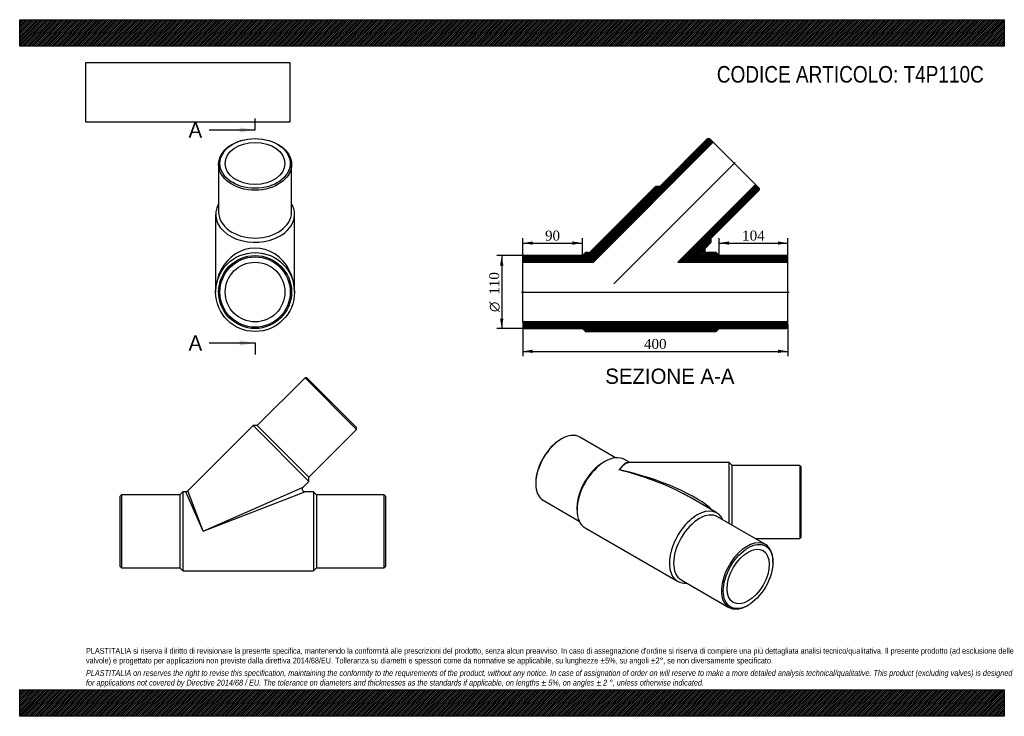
# Model space of a CAD drawing. Header units: millimetres. Extents: x 0 to 1485, y 0 to 1050.
import ezdxf
from ezdxf.enums import TextEntityAlignment as Align
from ezdxf.lldxf.tags import DXFTag

# ---------------------------------------------------------------- set-up
doc = ezdxf.new("R2010")
doc.units = ezdxf.units.MM
doc.header["$LTSCALE"] = 5
for name, color, linetype in [('Default', 7, 'Continuous'), ('DV3_Default', 7, 'Continuous'), ('T4P110C', 7, 'Continuous')]:
    doc.layers.add(name, color=color, linetype=linetype)
doc.styles.add('SEACAD_Solid_Edge_ANSI', font='seans.ttf')
doc.styles.add('SEACAD_Solid_Edge_ANSI1_Symbols', font='semeca1.ttf')
doc.styles.add('SEACAD_Times_New_Roman', font='times.ttf')
tags = doc.linetypes.add('CENTER2', pattern=[28.575, 19.05, -3.175, 3.175, -3.175]).pattern_tags.tags
tags[10:11] = [DXFTag(74, 4), DXFTag(75, 0), DXFTag(340, '0'), DXFTag(46, 0.0), DXFTag(50, 0.0), DXFTag(44, 0.0), DXFTag(45, 0.0)]
tags[8:9] = [DXFTag(74, 4), DXFTag(75, 0), DXFTag(340, '0'), DXFTag(46, 0.0), DXFTag(50, 0.0), DXFTag(44, 0.0), DXFTag(45, 0.0)]
tags[6:7] = [DXFTag(74, 4), DXFTag(75, 0), DXFTag(340, '0'), DXFTag(46, 0.0), DXFTag(50, 0.0), DXFTag(44, 0.0), DXFTag(45, 0.0)]
tags[4:5] = [DXFTag(74, 4), DXFTag(75, 0), DXFTag(340, '0'), DXFTag(46, 0.0), DXFTag(50, 0.0), DXFTag(44, 0.0), DXFTag(45, 0.0)]
doc.dimstyles.new('ANSImm', dxfattribs={"dimtxt": 15, "dimasz": 15, "dimexe": 7.5, "dimexo": 0, "dimgap": 3.75, "dimtad": 1, "dimdsep": 46, "dimtxsty": 'SEACAD_Times_New_Roman', "dimblk1": '_SE_FILLED', "dimblk2": '_SE_FILLED', "dimsah": 1, "dimcen": 7.5, "dimazin": 0, "dimtfac": 0.85, "dimtdec": 3, "dimtofl": 0, "dimtmove": 0, "dimatfit": 3, "dimfxl": 1, "dimarcsym": 0})
picture_1 = doc.add_image_def('image1.jpg', size_in_pixel=(4302, 1260))

# ---------------------------------------------------------------- blocks, each defined once
blk = doc.blocks.new('SE')
at = {"layer": 'T4P110C', "color": 7, "linetype": 'Continuous'}
for p, q in [((430.4, 510.3), (358.2, 438.2)), ((508.2, 432.5), (430.4, 510.3)), ((433.2, 510.3), (430.4, 510.3)), ((433.2, 510.3), (508.2, 435.4)), ((351.9, 438.2), (253.4, 339.7)), ((351.9, 438.2), (436, 354.1)), ((358.2, 438.2), (351.9, 438.2)), ((358.2, 438.2), (436, 360.4)), ((436, 360.4), (508.2, 432.5)), ((508.2, 432.5), (508.2, 435.4)), ((436, 354.1), (436, 360.4)), ((276.8, 279), (427.3, 345.3)), ((427.3, 345.3), (436, 354.1)), ((153.7, 334), (151.7, 332)), ((151.7, 226), (151.7, 332)), ((153.7, 334), (153.7, 224)), ((241.7, 334), (153.7, 334)), ((246.2, 338.5), (241.7, 334)), ((241.7, 334), (241.7, 224)), ((246.2, 338.5), (246.2, 219.5)), ((250.5, 338.5), (246.2, 338.5)), ((276.8, 279), (250.5, 338.5)), ((276.8, 279), (253.4, 339.7)), ((276.8, 279), (430.1, 338.5)), ((443.2, 338.5), (430.1, 338.5)), ((443.2, 338.5), (443.2, 219.5)), ((447.7, 334), (443.2, 338.5)), ((447.7, 334), (447.7, 224)), ((549.7, 334), (447.7, 334)), ((549.7, 224), (549.7, 334)), ((551.7, 332), (549.7, 334)), ((551.7, 332), (551.7, 226)), ((151.7, 226), (153.7, 224)), ((153.7, 224), (241.7, 224)), ((241.7, 224), (246.2, 219.5)), ((443.2, 219.5), (447.7, 224)), ((447.7, 224), (549.7, 224)), ((549.7, 224), (551.7, 226)), ((246.2, 219.5), (443.2, 219.5))]:
    blk.add_line(p, q, dxfattribs=at)
for centre, start, end in [((430.1, 342.5), 135.6031, 269.408), ((250.5, 342.5), 270.4416, 314.8292)]:
    blk.add_arc(centre, 4, start, end, dxfattribs=at)
blk = doc.blocks.new('SE1')
at = {"layer": 'T4P110C', "color": 7, "linetype": 'Continuous'}
for p, q in [((300, 831.9), (300, 759.8)), ((410, 759.8), (410, 831.9)), ((295.5, 756.6), (295.5, 639.5)), ((414.5, 639.5), (414.5, 756.6))]:
    blk.add_line(p, q, dxfattribs=at)
for radius in [59.5, 55, 53, 45]:
    blk.add_circle((355, 639.5), radius, dxfattribs=at)
for centre, major_axis in [((355, 831.9), (55, 0)), ((355, 833.3), (53, 0)), ((355, 833.3), (45, 0))]:
    blk.add_ellipse(centre, major_axis=major_axis, ratio=0.707107, dxfattribs=at)
for centre, major_axis, ratio, start_param, end_param in [((355, 756.6), (59.5, 0), 0.707107, 2.750177, 6.283185), ((355, 756.6), (59.5, 0), 0.707107, 0, 0.391416), ((355, 759.8), (55, 0), 0.707107, 3.141593, 6.283185), ((355, 639.5), (0, -66.3), 0.897051, 1.570796, 4.712389)]:
    blk.add_ellipse(centre, major_axis=major_axis, ratio=ratio, start_param=start_param, end_param=end_param, dxfattribs=at)
blk = doc.blocks.new('SE3')
at = {"color": 7, "linetype": 'Continuous', "style": 'SEACAD_Solid_Edge_ANSI'}
blk.add_text('A', height=23, dxfattribs=at).set_placement((254.7, 895.3), align=Align.TOP_LEFT)
blk = doc.blocks.new('SE4')
at = {"color": 7, "linetype": 'Continuous', "style": 'SEACAD_Solid_Edge_ANSI'}
blk.add_text('A', height=23, dxfattribs=at).set_placement((254.7, 574.2), align=Align.TOP_LEFT)
blk = doc.blocks.new('SEANNOT_GROUP')
at = {"linetype": 'Continuous'}
blk.add_hatch(color=7, dxfattribs=at).paths.add_polyline_path([(332, 880), (355, 883.8), (332, 887.6)])
at = {"color": 7, "linetype": 'Continuous'}
blk.add_lwpolyline([(286, 883.8), (355, 883.8)], dxfattribs=at)
blk = doc.blocks.new('SEANNOT_GROUP1')
at = {"linetype": 'Continuous'}
blk.add_hatch(color=7, dxfattribs=at).paths.add_polyline_path([(332, 558.9), (355, 562.7), (332, 566.6)])
at = {"color": 7, "linetype": 'Continuous'}
blk.add_lwpolyline([(286, 562.7), (355, 562.7)], dxfattribs=at)
blk = doc.blocks.new('SE2')
at = {"layer": 'Default', "color": 7, "linetype": 'CENTER2'}
for p, q in [((355, 883.8), (355, 901.1)), ((355, 562.7), (355, 545.5))]:
    blk.add_line(p, q, dxfattribs=at)
at = {"layer": 'Default', "color": 7, "linetype": 'CENTER2', "const_width": 0.0001}
blk.add_lwpolyline([(355, 883.8), (355, 562.7)], dxfattribs=at)
at = {"layer": 'Default'}
for name in ['SE3', 'SEANNOT_GROUP', 'SE4', 'SEANNOT_GROUP1']:
    blk.add_blockref(name, (0, 0), dxfattribs=at)
blk = doc.blocks.new('SE5')
at = {"layer": 'T4P110C', "linetype": 'Continuous'}
h = blk.add_hatch(dxfattribs=at)
h.set_pattern_fill('LINE', scale=0.472441, angle=200, style=0)
edge = h.paths.add_edge_path()
edge.add_line((853.2, 699), (848.7, 694.5))
edge.add_line((848.7, 694.5), (760.7, 694.5))
edge.add_line((760.7, 694.5), (758.7, 692.5))
edge.add_line((758.7, 692.5), (758.7, 684.5))
edge.add_line((758.7, 684.5), (865.2, 684.5))
edge.add_line((865.2, 684.5), (1045.9, 865.2))
edge.add_line((1045.9, 865.2), (1040.2, 870.8))
edge.add_line((1040.2, 870.8), (1037.4, 870.8))
edge.add_line((1037.4, 870.8), (965.3, 798.7))
edge.add_line((965.3, 798.7), (958.9, 798.7))
edge.add_line((958.9, 798.7), (860.4, 700.2))
edge.add_arc((857.5, 703), 4, 270, 315, ccw=False)
edge.add_line((857.5, 699), (853.2, 699))
h = blk.add_hatch(dxfattribs=at)
h.set_pattern_fill('LINE', scale=0.472441, angle=200, style=0)
edge = h.paths.add_edge_path()
edge.add_line((1050.2, 699), (1037.1, 699))
edge.add_arc((1037.1, 703), 4, 135, 270, ccw=False)
edge.add_line((1034.3, 705.8), (1043, 714.5))
edge.add_line((1043, 714.5), (1043, 720.9))
edge.add_line((1043, 720.9), (1115.2, 793))
edge.add_line((1115.2, 793), (1115.2, 795.9))
edge.add_line((1115.2, 795.9), (1109.5, 801.5))
edge.add_line((1109.5, 801.5), (992.5, 684.5))
edge.add_line((992.5, 684.5), (1158.7, 684.5))
edge.add_line((1158.7, 684.5), (1158.7, 692.5))
edge.add_line((1158.7, 692.5), (1156.7, 694.5))
edge.add_line((1156.7, 694.5), (1054.7, 694.5))
edge.add_line((1054.7, 694.5), (1050.2, 699))
h = blk.add_hatch(dxfattribs=at)
h.set_pattern_fill('LINE', scale=0.472441, angle=200, style=0)
h.paths.add_polyline_path([(760.7, 584.5), (848.7, 584.5), (853.2, 580), (1050.2, 580), (1054.7, 584.5), (1156.7, 584.5), (1158.7, 586.5), (1158.7, 594.5), (758.7, 594.5), (758.7, 586.5)])
at = {"layer": 'DV3_Default', "color": 7, "linetype": 'CENTER2'}
for p, q in [((896.2, 651.9), (1078.9, 834.6)), ((756.9, 639.5), (1160.4, 639.5))]:
    blk.add_line(p, q, dxfattribs=at)
at = {"layer": 'T4P110C', "color": 7, "linetype": 'Continuous'}
for p, q in [((865.2, 684.5), (1045.9, 865.2)), ((1037.4, 870.8), (965.3, 798.7)), ((1037.4, 870.8), (1040.2, 870.8)), ((1045.9, 865.2), (1040.2, 870.8)), ((1109.5, 801.5), (1045.9, 865.2)), ((958.9, 798.7), (860.4, 700.2)), ((965.3, 798.7), (958.9, 798.7)), ((1109.5, 801.5), (992.5, 684.5)), ((1043, 720.9), (1115.2, 793)), ((1115.2, 795.9), (1109.5, 801.5)), ((1115.2, 795.9), (1115.2, 793)), ((1034.3, 705.8), (1043, 714.5)), ((1043, 714.5), (1043, 720.9)), ((853.2, 699), (848.7, 694.5)), ((857.5, 699), (853.2, 699)), ((1050.2, 699), (1037.1, 699)), ((1054.7, 694.5), (1050.2, 699)), ((758.7, 692.5), (760.7, 694.5)), ((758.7, 692.5), (758.7, 684.5)), ((758.7, 594.5), (758.7, 684.5)), ((758.7, 684.5), (865.2, 684.5)), ((848.7, 694.5), (760.7, 694.5)), ((992.5, 684.5), (1158.7, 684.5)), ((1156.7, 694.5), (1054.7, 694.5)), ((1156.7, 694.5), (1158.7, 692.5)), ((1158.7, 684.5), (1158.7, 692.5)), ((1158.7, 594.5), (1158.7, 684.5)), ((758.7, 594.5), (758.7, 586.5)), ((1158.7, 594.5), (758.7, 594.5)), ((1158.7, 586.5), (1158.7, 594.5)), ((760.7, 584.5), (758.7, 586.5)), ((760.7, 584.5), (848.7, 584.5)), ((848.7, 584.5), (853.2, 580)), ((853.2, 580), (1050.2, 580)), ((1050.2, 580), (1054.7, 584.5)), ((1054.7, 584.5), (1156.7, 584.5)), ((1158.7, 586.5), (1156.7, 584.5))]:
    blk.add_line(p, q, dxfattribs=at)
for centre, start, end in [((857.5, 703), 270, 315), ((1037.1, 703), 135, 270)]:
    blk.add_arc(centre, 4, start, end, dxfattribs=at)
blk = doc.blocks.new('SE6')
at = {"layer": 'T4P110C', "color": 7, "linetype": 'Continuous'}
for p, q in [((817.2, 418.1), (815.8, 417.3)), ((898.7, 389.6), (844.7, 420.8)), ((920.2, 382.4), (912.3, 386.9)), ((882.6, 384), (879.4, 382.2)), ((1069.9, 382.4), (919.4, 382.4)), ((1069.9, 290.8), (1069.9, 382.4)), ((1074.4, 377.9), (1069.9, 382.4)), ((1074.4, 288.2), (1074.4, 377.9)), ((1176.4, 377.9), (1074.4, 377.9)), ((1176.4, 377.9), (1176.4, 267.9)), ((1178.4, 375.9), (1176.4, 377.9)), ((1178.4, 269.9), (1178.4, 375.9)), ((778.3, 352.4), (778.3, 350.7)), ((1051.6, 306.5), (1010.7, 330.2)), ((789.7, 325.6), (843.7, 294.3)), ((840.5, 314.8), (840.5, 311.1)), ((1124.7, 259.1), (1052.6, 300.8)), ((852.8, 283.9), (992.1, 203.5)), ((1109.5, 267.9), (1176.4, 267.9)), ((1176.4, 267.9), (1178.4, 269.9)), ((1136.1, 232.3), (1136.1, 234)), ((997.6, 205.5), (1069.7, 163.9)), ((1097.2, 166.6), (1098.6, 167.4))]:
    blk.add_line(p, q, dxfattribs=at)
for centre, major_axis, ratio, start_param, end_param in [((817.2, 373.2), (-27.5, -47.6), 0.57735, 3.141593, 6.283185), ((815.8, 374), (26.5, 45.9), 0.57735, 0.785398, 2.356194), ((882.6, 335.4), (-29.7, -51.5), 0.57735, 3.141593, 6.283185), ((879.4, 337.3), (-27.5, -47.6), 0.57735, 3.926991, 5.497787), ((904.3, 322.9), (-15.1, -59.7), 0.300458, 3.102961, 3.842293), ((904.3, 322.9), (-17.2, -59.2), 0.33603, 3.238885, 3.854365), ((904.3, 322.9), (-152.9, 37.9), 0.300239, 3.611787, 4.786605), ((904.3, 322.9), (-149.9, 42.3), 0.301244, 4.09678, 4.79711), ((904.3, 322.9), (-17.2, -59.2), 0.33603, 3.236423, 3.238885), ((904.3, 322.9), (-149.9, 42.3), 0.301244, 4.011712, 4.09678), ((1021.9, 255), (-29.7, -51.5), 0.57735, 2.750177, 6.283185), ((1025.1, 253.2), (-27.5, -47.6), 0.57735, 3.141593, 6.283185), ((1097.2, 211.5), (27.5, 47.6), 0.57735, 0, 3.926991), ((1097.2, 211.5), (27.5, 47.6), 0.57735, 5.497787, 6.283185), ((1021.9, 255), (-29.7, -51.5), 0.57735, 0, 0.391416)]:
    blk.add_ellipse(centre, major_axis=major_axis, ratio=ratio, start_param=start_param, end_param=end_param, dxfattribs=at)
for major_axis in [(-26.5, -45.9), (-22.5, -39)]:
    blk.add_ellipse((1098.6, 210.7), major_axis=major_axis, ratio=0.57735, dxfattribs=at)
blk = doc.blocks.new('DMBLK42')
at = {"layer": 'Default', "linetype": 'Continuous'}
for points in [[(773.7, 547.6), (773.7, 552.6), (758.7, 550.1)], [(1143.7, 547.6), (1158.7, 550.1), (1143.7, 552.6)]]:
    blk.add_hatch(color=7, dxfattribs=at).paths.add_polyline_path(points)
at = {"layer": 'Default', "color": 7, "linetype": 'Continuous'}
for p, q in [((758.7, 590.5), (758.7, 542.6)), ((1158.7, 590.5), (1158.7, 542.6)), ((758.7, 550.1), (1158.7, 550.1))]:
    blk.add_line(p, q, dxfattribs=at)
at = {"layer": 'Default', "color": 7, "linetype": 'Continuous', "style": 'SEACAD_Times_New_Roman'}
blk.add_text('400', height=15, dxfattribs=at).set_placement((941.6, 568.8), align=Align.TOP_LEFT)
blk = doc.blocks.new('_SE_FILLED')
at = {"color": 0}
blk.add_line((0, 0), (-1, 0), dxfattribs=at)
blk.add_solid([(0, 0), (-1, -0.1665), (-1, 0.1665), (0, 0)], dxfattribs=at)
blk = doc.blocks.new('DMBLK43')
at = {"layer": 'Default', "linetype": 'Continuous'}
for points in [[(1069.7, 715.8), (1054.7, 713.3), (1069.7, 710.8)], [(1143.7, 715.8), (1143.7, 710.8), (1158.7, 713.3)]]:
    blk.add_hatch(color=7, dxfattribs=at).paths.add_polyline_path(points)
at = {"layer": 'Default', "color": 7, "linetype": 'Continuous'}
for p, q in [((1054.7, 694.5), (1054.7, 720.8)), ((1054.7, 713.3), (1158.7, 713.3)), ((1158.7, 692.5), (1158.7, 720.8))]:
    blk.add_line(p, q, dxfattribs=at)
at = {"layer": 'Default', "color": 7, "linetype": 'Continuous', "style": 'SEACAD_Times_New_Roman'}
blk.add_text('104', height=15, dxfattribs=at).set_placement((1089.6, 732.1), align=Align.TOP_LEFT)
blk = doc.blocks.new('DMBLK44')
at = {"layer": 'Default', "linetype": 'Continuous'}
for points in [[(773.7, 715.8), (758.7, 713.3), (773.7, 710.8)], [(833.7, 715.8), (833.7, 710.8), (848.7, 713.3)]]:
    blk.add_hatch(color=7, dxfattribs=at).paths.add_polyline_path(points)
at = {"layer": 'Default', "color": 7, "linetype": 'Continuous'}
for p, q in [((758.7, 684.5), (758.7, 720.8)), ((758.7, 713.3), (848.7, 713.3)), ((848.7, 694.5), (848.7, 720.8))]:
    blk.add_line(p, q, dxfattribs=at)
at = {"layer": 'Default', "color": 7, "linetype": 'Continuous', "style": 'SEACAD_Times_New_Roman'}
blk.add_text('90', height=15, dxfattribs=at).set_placement((792.3, 732.1), align=Align.TOP_LEFT)
blk = doc.blocks.new('GDimGGroup')
at = {"layer": 'Default', "linetype": 'Continuous'}
for points in [[(724.5, 679.5), (729.5, 679.5), (727, 694.5)], [(724.5, 599.5), (727, 584.5), (729.5, 599.5)]]:
    blk.add_hatch(color=7, dxfattribs=at).paths.add_polyline_path(points)
at = {"layer": 'Default', "color": 7, "linetype": 'Continuous'}
for p, q in [((760.7, 694.5), (719.5, 694.5)), ((727, 694.5), (727, 584.5)), ((760.7, 584.5), (719.5, 584.5))]:
    blk.add_line(p, q, dxfattribs=at)
for s, style, p in [('110', 'SEACAD_Times_New_Roman', (708.2, 635.5)), ('O', 'SEACAD_Solid_Edge_ANSI1_Symbols', (708.2, 609.4))]:
    blk.add_text(s, height=15, rotation=90, dxfattribs=dict(at, style=style)).set_placement(p, align=Align.TOP_LEFT)

msp = doc.modelspace()

# ---------------------------------------------------------------- hatches: boundary and pattern name
at = {"layer": 'Default', "linetype": 'Continuous'}
h = msp.add_hatch(dxfattribs=at)
h.set_pattern_fill('LINE', scale=0.629921, angle=45, style=0)
h.paths.add_polyline_path([(1485, 1010), (1485, 1050), (0, 1050), (0, 1010)])
for points in [[(1485, 1010), (1485, 1050), (0, 1050), (0, 1010)], [(1485, 0), (1485, 40), (0, 40), (0, 0)]]:
    msp.add_hatch(color=7, dxfattribs=at).paths.add_polyline_path(points)
h = msp.add_hatch(dxfattribs=at)
h.set_pattern_fill('LINE', scale=0.629921, angle=45, style=0)
h.paths.add_polyline_path([(1485, 0), (1485, 40), (0, 40), (0, 0)])

# ---------------------------------------------------------------- linework, layer by layer
at = {"layer": 'Default', "color": 7, "linetype": 'Continuous'}
for p, q in [((0, 1050), (1485, 1050)), ((0, 1010), (0, 1050)), ((1485, 1050), (1485, 1010)), ((1485, 1010), (0, 1010)), ((0, 40), (1485, 40)), ((0, 0), (0, 40)), ((1485, 40), (1485, 0)), ((1485, 0), (0, 0))]:
    msp.add_line(p, q, dxfattribs=at)

# ---------------------------------------------------------------- block references
at = {"layer": 'Default'}
for name in ['SE2', 'SE1', 'SE5', 'GDimGGroup', 'SE', 'SE6']:
    msp.add_blockref(name, (0, 0), dxfattribs=at)

# ---------------------------------------------------------------- texts
at = {"layer": 'Default', "color": 7, "linetype": 'Continuous', "style": 'SEACAD_Solid_Edge_ANSI'}
msp.add_text('SEZIONE A-A', height=23, dxfattribs=at).set_placement((883.147, 524.126), align=Align.TOP_LEFT)
at = {"layer": 'Default', "attachment_point": 1}
for s, insert, char_height, width in [('{\\fArial Narrow|b0||i0||c0|p34;\\C7;\\H25.;\\W1.;CODICE ARTICOLO: T4P110C}', (1051.431, 980.168), 25, 415.34893), ("{\\fArial Narrow|b0||i0||c0|p34;\\C7;\\H8.75;\\W1.;PLASTITALIA si riserva il diritto di revisionare la presente specifica, mantenendo la conformità alle prescrizioni del prodotto, senza alcun preavviso. In caso di assegnazione d'ordine si riserva di compiere una più dettagliata analisi tecnico/qualitativa. Il presente prodotto (ad esclusione delle \\P}{\\fArial Narrow|b0||i0||c0|p34;\\C7;\\H8.75;\\W1.;valvole) è progettato per applicazioni non previste dalla direttiva 2014/68/EU. Tolleranza su diametri e spessori come da normative se applicabile, su lunghezze ±5%, su angoli ±2°, se non diversamente specificato.\\P}{\\fArial Narrow|b0||i0||c0|p34;\\C7;\\H2.5;\\W1.;   \\P}{\\fArial Narrow|b0||i1||c0|p34;\\C7;\\H8.75;\\W1.;PLASTITALIA on reserves the right to revise this specification, maintaining the conformity to the requirements of the product, without any notice. In case of assignation of order on will reserve to make a more detailed analysis technical/qualitative. This product (excluding valves) is designed \\P}{\\fArial Narrow|b0||i1||c0|p34;\\C7;\\H8.75;\\W1.;for applications not covered by Directive 2014/68 / EU. The tolerance on diameters and thicknesses as the standards if applicable, on lengths ± 5%, on angles ± 2 °, unless otherwise indicated.\\P}", (100, 103.012), 8.75, 1285)]:
    msp.add_mtext(s, dxfattribs=dict(at, insert=insert, char_height=char_height, width=width))

# ---------------------------------------------------------------- dimensions: what is measured, and where the dimension line sits
at = {"layer": 'Default', "color": 7, "linetype": 'Continuous'}
for base, p1, p2, picture, middle in [((848.688, 713.331), (758.688, 684.486), (848.688, 694.486), 'DMBLK44', (803.688, 713.331)), ((1158.688, 713.331), (1054.688, 694.486), (1158.688, 692.486), 'DMBLK43', (1106.688, 713.331))]:
    dim = msp.add_linear_dim(base=base, p1=p1, p2=p2, text='\\A1;<>', dimstyle='ANSImm', dxfattribs=at)
    dim.commit()
    dim.dimension.update_dxf_attribs({"geometry": picture, "text_midpoint": middle, "dimtype": 160})
dim = msp.add_linear_dim(base=(758.688, 550.051), p1=(758.688, 590.486), p2=(1158.688, 590.486), angle=360, text='\\A1;<>', dimstyle='ANSImm', dxfattribs=at)
dim.commit()
dim.dimension.update_dxf_attribs({"geometry": 'DMBLK42', "text_midpoint": (958.688, 550.051), "dimtype": 161})

# ---------------------------------------------------------------- pictures from other files: only their frames are drawn
image = msp.add_image(picture_1, insert=(100, 895.516), size_in_units=(307.286, 90))
image.dxf.flags = 7

doc.saveas('drawing.dxf')
